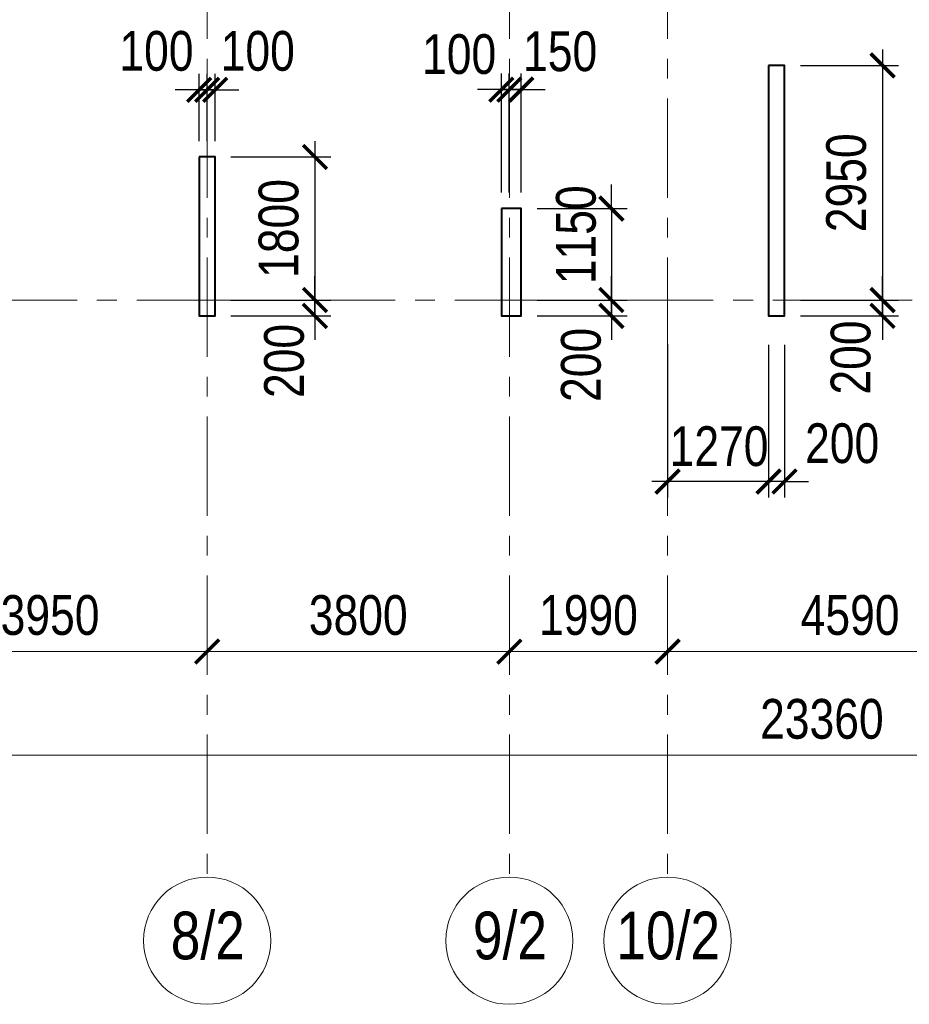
# Model space of a CAD drawing. Extents: x -8631841 to -8525813, y 4017860 to 4564755.
# Tile 20 of 112: x -8578889 to -8567702, y 4121931 to 4134314. Entities that reach past the tile are written whole.
import ezdxf
from ezdxf.enums import TextEntityAlignment as Align

# ---------------------------------------------------------------- set-up
doc = ezdxf.new("R2010")
doc.units = 0
doc.header["$LTSCALE"] = 1000
doc.header["$MEASUREMENT"] = 0
doc.linetypes.add('CENTER', pattern=[2, 1.25, -0.25, 0.25, -0.25])
for name, color, linetype, lineweight in [('СК-043-С-ПИЛОНЫ', 5, 'Continuous', 40), ('СК-100-О(си)', 7, 'CENTER', 15), ('СК-100-О(си)_имя', 7, 'CENTER', 15), ('СК-110-О-РАЗМЕРЫ', 7, 'Continuous', 15), ('СК-300-Р(азмеры)', 7, 'Continuous', 20), ('СК-343-Р-КОЛОННЫ', 7, 'Continuous', 13)]:
    doc.layers.add(name, color=color, linetype=linetype, lineweight=lineweight)
doc.styles.add('RUSS', font='arial.ttf', dxfattribs={"width": 0.8})
doc.dimstyles.new('100-200', dxfattribs={"dimscale": 0, "dimtxt": 500, "dimasz": 300, "dimexe": 200, "dimexo": 200, "dimgap": 200, "dimtad": 1, "dimdec": 0, "dimzin": 0, "dimdsep": 46, "dimtxsty": 'RUSS', "dimblk": 'ARCHTICK', "dimcen": 0.096, "dimdle": 200, "dimclrd": 7, "dimclre": 7, "dimclrt": 256, "dimadec": 0, "dimazin": 0, "dimtfac": 1, "dimtdec": 0, "dimtmove": 2, "dimatfit": 3, "dimldrblk": 'OBLIQUE', "dimfxl": 1, "dimtolj": 1, "dimtzin": 0, "dimarcsym": 0})

# ---------------------------------------------------------------- blocks, each defined once
blk = doc.blocks.new('_ArchTick')
at = {"color": 0, "linetype": 'ByBlock', "const_width": 0.15}
blk.add_lwpolyline([(-0.5, -0.5), (0.5, 0.5)], dxfattribs=at)
blk = doc.blocks.new('*D141')
at = {"layer": 'Defpoints', "color": 0, "transparency": 16777216}
for p in [(-21750, -3370), (-17800, -3370), (-17800, -4421)]:
    blk.add_point(p, dxfattribs=at)
at = {"layer": 'СК-110-О-РАЗМЕРЫ', "color": 7, "lineweight": -2, "transparency": 16777216}
for p, q in [((-21750, -3570), (-21750, -4621)), ((-17800, -3570), (-17800, -4621)), ((-21950, -4421), (-17600, -4421))]:
    blk.add_line(p, q, dxfattribs=at)
at = {"layer": 'СК-110-О-РАЗМЕРЫ', "color": 7, "lineweight": -2, "transparency": 16777216, "xscale": 300, "yscale": 300, "zscale": 300, "rotation": 180}
blk.add_blockref('_ArchTick', (-21750, -4421), dxfattribs=at)
at = {"layer": 'СК-110-О-РАЗМЕРЫ', "color": 7, "lineweight": -2, "transparency": 16777216, "xscale": 300, "yscale": 300, "zscale": 300}
blk.add_blockref('_ArchTick', (-17800, -4421), dxfattribs=at)
at = {"layer": 'СК-110-О-РАЗМЕРЫ', "transparency": 16777216, "insert": (-19775, -3965), "char_height": 500, "attachment_point": 5, "style": 'RUSS'}
blk.add_mtext('\\A1;3950', dxfattribs=at)
blk = doc.blocks.new('_Oblique')
at = {"color": 0, "linetype": 'ByBlock', "lineweight": -2}
blk.add_line((-0.5, -0.5), (0.5, 0.5), dxfattribs=at)
blk = doc.blocks.new('*D142')
at = {"layer": 'Defpoints', "color": 0, "transparency": 16777216}
for p in [(-17800, -3370), (-14000, -3370), (-17800, -4421)]:
    blk.add_point(p, dxfattribs=at)
at = {"layer": 'СК-110-О-РАЗМЕРЫ', "color": 7, "lineweight": -2, "transparency": 16777216}
for p, q in [((-17800, -3570), (-17800, -4621)), ((-14000, -3570), (-14000, -4621)), ((-13800, -4421), (-18000, -4421))]:
    blk.add_line(p, q, dxfattribs=at)
at = {"layer": 'СК-110-О-РАЗМЕРЫ', "color": 7, "lineweight": -2, "transparency": 16777216, "xscale": 300, "yscale": 300, "zscale": 300, "rotation": 180}
blk.add_blockref('_ArchTick', (-17800, -4421), dxfattribs=at)
at = {"layer": 'СК-110-О-РАЗМЕРЫ', "color": 7, "lineweight": -2, "transparency": 16777216, "xscale": 300, "yscale": 300, "zscale": 300}
blk.add_blockref('_ArchTick', (-14000, -4421), dxfattribs=at)
at = {"layer": 'СК-110-О-РАЗМЕРЫ', "transparency": 16777216, "insert": (-15900, -3965), "char_height": 500, "attachment_point": 5, "style": 'RUSS'}
blk.add_mtext('\\A1;3800', dxfattribs=at)
blk = doc.blocks.new('*D143')
at = {"layer": 'Defpoints', "color": 0, "transparency": 16777216}
for p in [(-14000, -3370), (-12010, -3370), (-12010, -4421)]:
    blk.add_point(p, dxfattribs=at)
at = {"layer": 'СК-110-О-РАЗМЕРЫ', "color": 7, "lineweight": -2, "transparency": 16777216}
for p, q in [((-14000, -3570), (-14000, -4621)), ((-12010, -3570), (-12010, -4621)), ((-14200, -4421), (-11810, -4421))]:
    blk.add_line(p, q, dxfattribs=at)
at = {"layer": 'СК-110-О-РАЗМЕРЫ', "color": 7, "lineweight": -2, "transparency": 16777216, "xscale": 300, "yscale": 300, "zscale": 300, "rotation": 180}
blk.add_blockref('_ArchTick', (-14000, -4421), dxfattribs=at)
at = {"layer": 'СК-110-О-РАЗМЕРЫ', "color": 7, "lineweight": -2, "transparency": 16777216, "xscale": 300, "yscale": 300, "zscale": 300}
blk.add_blockref('_ArchTick', (-12010, -4421), dxfattribs=at)
at = {"layer": 'СК-110-О-РАЗМЕРЫ', "transparency": 16777216, "insert": (-13005, -3965), "char_height": 500, "attachment_point": 5, "style": 'RUSS'}
blk.add_mtext('\\A1;1990', dxfattribs=at)
blk = doc.blocks.new('*D144')
at = {"layer": 'Defpoints', "color": 0, "transparency": 16777216}
for p in [(-12010, -3370), (-7420, -3370), (-12010, -4421)]:
    blk.add_point(p, dxfattribs=at)
at = {"layer": 'СК-110-О-РАЗМЕРЫ', "color": 7, "lineweight": -2, "transparency": 16777216}
for p, q in [((-12010, -3570), (-12010, -4621)), ((-7420, -3570), (-7420, -4621)), ((-7220, -4421), (-12210, -4421))]:
    blk.add_line(p, q, dxfattribs=at)
at = {"layer": 'СК-110-О-РАЗМЕРЫ', "color": 7, "lineweight": -2, "transparency": 16777216, "xscale": 300, "yscale": 300, "zscale": 300, "rotation": 180}
blk.add_blockref('_ArchTick', (-12010, -4421), dxfattribs=at)
at = {"layer": 'СК-110-О-РАЗМЕРЫ', "color": 7, "lineweight": -2, "transparency": 16777216, "xscale": 300, "yscale": 300, "zscale": 300}
blk.add_blockref('_ArchTick', (-7420, -4421), dxfattribs=at)
at = {"layer": 'СК-110-О-РАЗМЕРЫ', "transparency": 16777216, "insert": (-9715, -3965), "char_height": 500, "attachment_point": 5, "style": 'RUSS'}
blk.add_mtext('\\A1;4590', dxfattribs=at)
blk = doc.blocks.new('*D152')
at = {"layer": 'Defpoints', "color": 0, "transparency": 16777216}
for p in [(-21750, -3521), (1610, -3521), (-21750, -5726)]:
    blk.add_point(p, dxfattribs=at)
at = {"layer": 'СК-110-О-РАЗМЕРЫ', "color": 7, "lineweight": -2, "transparency": 16777216}
for p, q in [((-21750, -3721), (-21750, -5926)), ((1610, -3721), (1610, -5926)), ((1810, -5726), (-21950, -5726))]:
    blk.add_line(p, q, dxfattribs=at)
at = {"layer": 'СК-110-О-РАЗМЕРЫ', "color": 7, "lineweight": -2, "transparency": 16777216, "xscale": 300, "yscale": 300, "zscale": 300, "rotation": 180}
blk.add_blockref('_ArchTick', (-21750, -5726), dxfattribs=at)
at = {"layer": 'СК-110-О-РАЗМЕРЫ', "color": 7, "lineweight": -2, "transparency": 16777216, "xscale": 300, "yscale": 300, "zscale": 300}
blk.add_blockref('_ArchTick', (1610, -5726), dxfattribs=at)
at = {"layer": 'СК-110-О-РАЗМЕРЫ', "transparency": 16777216, "insert": (-10070, -5271), "char_height": 500, "attachment_point": 5, "style": 'RUSS'}
blk.add_mtext('\\A1;23360', dxfattribs=at)
blk = doc.blocks.new('*D1002')
at = {"layer": 'Defpoints', "color": 0, "transparency": 16777216}
for p in [(-8576432, 4132588), (-8576432, 4130788), (-8575176, 4130788)]:
    blk.add_point(p, dxfattribs=at)
at = {"layer": 'СК-343-Р-КОЛОННЫ', "color": 7, "lineweight": -2, "transparency": 16777216}
for p, q in [((-8575176, 4132788), (-8575176, 4130588)), ((-8576232, 4132588), (-8574976, 4132588)), ((-8576232, 4130788), (-8574976, 4130788))]:
    blk.add_line(p, q, dxfattribs=at)
at = {"layer": 'СК-343-Р-КОЛОННЫ', "color": 7, "lineweight": -2, "transparency": 16777216, "xscale": 300, "yscale": 300, "zscale": 300}
for p, rotation in [((-8575176, 4132588), 90), ((-8575176, 4130788), 270)]:
    blk.add_blockref('_ArchTick', p, dxfattribs=dict(at, rotation=rotation))
at = {"layer": 'СК-343-Р-КОЛОННЫ', "transparency": 16777216, "insert": (-8575631, 4131688), "char_height": 500, "attachment_point": 5, "rotation": 90, "style": 'RUSS'}
blk.add_mtext('\\A1;1800', dxfattribs=at)
blk = doc.blocks.new('*D1003')
at = {"layer": 'Defpoints', "color": 0, "transparency": 16777216}
for p in [(-8576432, 4130788), (-8575176, 4130788), (-8576432, 4130589)]:
    blk.add_point(p, dxfattribs=at)
at = {"layer": 'СК-343-Р-КОЛОННЫ', "color": 7, "lineweight": -2, "transparency": 16777216}
for p, q in [((-8575176, 4130788), (-8575176, 4131088)), ((-8576232, 4130788), (-8574976, 4130788)), ((-8575176, 4130589), (-8575176, 4130788)), ((-8576232, 4130589), (-8574976, 4130589)), ((-8575176, 4130589), (-8575176, 4130289))]:
    blk.add_line(p, q, dxfattribs=at)
at = {"layer": 'СК-343-Р-КОЛОННЫ', "color": 7, "lineweight": -2, "transparency": 16777216, "xscale": 300, "yscale": 300, "zscale": 300}
for p, rotation in [((-8575176, 4130788), 270), ((-8575176, 4130589), 90)]:
    blk.add_blockref('_ArchTick', p, dxfattribs=dict(at, rotation=rotation))
at = {"layer": 'СК-343-Р-КОЛОННЫ', "transparency": 16777216, "insert": (-8575562, 4130022), "char_height": 500, "attachment_point": 5, "rotation": 90, "style": 'RUSS'}
blk.add_mtext('\\A1;200', dxfattribs=at)
blk = doc.blocks.new('*D1004')
at = {"layer": 'Defpoints', "color": 0, "transparency": 16777216}
for p in [(-8576532, 4133432), (-8576632, 4132588), (-8576532, 4132588)]:
    blk.add_point(p, dxfattribs=at)
at = {"layer": 'СК-343-Р-КОЛОННЫ', "color": 7, "lineweight": -2, "transparency": 16777216}
for p, q in [((-8576632, 4132788), (-8576632, 4133632)), ((-8576532, 4132788), (-8576532, 4133632)), ((-8576632, 4133432), (-8576932, 4133432)), ((-8576632, 4133432), (-8576532, 4133432)), ((-8576532, 4133432), (-8576232, 4133432))]:
    blk.add_line(p, q, dxfattribs=at)
at = {"layer": 'СК-343-Р-КОЛОННЫ', "color": 7, "lineweight": -2, "transparency": 16777216, "xscale": 300, "yscale": 300, "zscale": 300}
blk.add_blockref('_ArchTick', (-8576632, 4133432), dxfattribs=at)
at = {"layer": 'СК-343-Р-КОЛОННЫ', "color": 7, "lineweight": -2, "transparency": 16777216, "xscale": 300, "yscale": 300, "zscale": 300, "rotation": 180}
blk.add_blockref('_ArchTick', (-8576532, 4133432), dxfattribs=at)
at = {"layer": 'СК-343-Р-КОЛОННЫ', "transparency": 16777216, "insert": (-8577169, 4133918), "char_height": 500, "attachment_point": 5, "style": 'RUSS'}
blk.add_mtext('\\A1;100', dxfattribs=at)
blk = doc.blocks.new('*D1005')
at = {"layer": 'Defpoints', "color": 0, "transparency": 16777216}
for p in [(-8576532, 4133432), (-8576532, 4132588), (-8576432, 4132588)]:
    blk.add_point(p, dxfattribs=at)
at = {"layer": 'СК-343-Р-КОЛОННЫ', "color": 7, "lineweight": -2, "transparency": 16777216}
for p, q in [((-8576532, 4132788), (-8576532, 4133632)), ((-8576432, 4132788), (-8576432, 4133632)), ((-8576532, 4133432), (-8576832, 4133432)), ((-8576432, 4133432), (-8576532, 4133432)), ((-8576432, 4133432), (-8576132, 4133432))]:
    blk.add_line(p, q, dxfattribs=at)
at = {"layer": 'СК-343-Р-КОЛОННЫ', "color": 7, "lineweight": -2, "transparency": 16777216, "xscale": 300, "yscale": 300, "zscale": 300}
blk.add_blockref('_ArchTick', (-8576532, 4133432), dxfattribs=at)
at = {"layer": 'СК-343-Р-КОЛОННЫ', "color": 7, "lineweight": -2, "transparency": 16777216, "xscale": 300, "yscale": 300, "zscale": 300, "rotation": 180}
blk.add_blockref('_ArchTick', (-8576432, 4133432), dxfattribs=at)
at = {"layer": 'СК-343-Р-КОЛОННЫ', "transparency": 16777216, "insert": (-8575895, 4133918), "char_height": 500, "attachment_point": 5, "style": 'RUSS'}
blk.add_mtext('\\A1;100', dxfattribs=at)
blk = doc.blocks.new('*D1006')
at = {"layer": 'Defpoints', "color": 0, "transparency": 16777216}
for p in [(-8569272, 4133739), (-8568600, 4130788), (-8568039, 4130788)]:
    blk.add_point(p, dxfattribs=at)
at = {"layer": 'СК-343-Р-КОЛОННЫ', "color": 7, "lineweight": -2, "transparency": 16777216}
for p, q in [((-8568039, 4133939), (-8568039, 4130588)), ((-8569072, 4133739), (-8567839, 4133739)), ((-8568400, 4130788), (-8567839, 4130788))]:
    blk.add_line(p, q, dxfattribs=at)
at = {"layer": 'СК-343-Р-КОЛОННЫ', "color": 7, "lineweight": -2, "transparency": 16777216, "xscale": 300, "yscale": 300, "zscale": 300}
for p, rotation in [((-8568039, 4133739), 90), ((-8568039, 4130788), 270)]:
    blk.add_blockref('_ArchTick', p, dxfattribs=dict(at, rotation=rotation))
at = {"layer": 'СК-343-Р-КОЛОННЫ', "transparency": 16777216, "insert": (-8568494, 4132263), "char_height": 500, "attachment_point": 5, "rotation": 90, "style": 'RUSS'}
blk.add_mtext('\\A1;2950', dxfattribs=at)
blk = doc.blocks.new('*D1020')
at = {"layer": 'Defpoints', "color": 0, "transparency": 16777216}
for p in [(-8572582, 4131939), (-8572582, 4130788), (-8571449, 4130788)]:
    blk.add_point(p, dxfattribs=at)
at = {"layer": 'СК-343-Р-КОЛОННЫ', "color": 7, "lineweight": -2, "transparency": 16777216}
for p, q in [((-8571449, 4131939), (-8571449, 4132239)), ((-8572382, 4131939), (-8571249, 4131939)), ((-8571449, 4131939), (-8571449, 4130788)), ((-8572382, 4130788), (-8571249, 4130788)), ((-8571449, 4130788), (-8571449, 4130488))]:
    blk.add_line(p, q, dxfattribs=at)
at = {"layer": 'СК-343-Р-КОЛОННЫ', "color": 7, "lineweight": -2, "transparency": 16777216, "xscale": 300, "yscale": 300, "zscale": 300}
for p, rotation in [((-8571449, 4131939), 270), ((-8571449, 4130788), 90)]:
    blk.add_blockref('_ArchTick', p, dxfattribs=dict(at, rotation=rotation))
at = {"layer": 'СК-343-Р-КОЛОННЫ', "transparency": 16777216, "insert": (-8571892, 4131609), "char_height": 500, "attachment_point": 5, "rotation": 90, "style": 'RUSS'}
blk.add_mtext('\\A1;1150', dxfattribs=at)
blk = doc.blocks.new('*D1021')
at = {"layer": 'Defpoints', "color": 0, "transparency": 16777216}
for p in [(-8572582, 4130788), (-8571449, 4130788), (-8572582, 4130589)]:
    blk.add_point(p, dxfattribs=at)
at = {"layer": 'СК-343-Р-КОЛОННЫ', "color": 7, "lineweight": -2, "transparency": 16777216}
for p, q in [((-8571449, 4130788), (-8571449, 4131088)), ((-8572382, 4130788), (-8571249, 4130788)), ((-8571449, 4130589), (-8571449, 4130788)), ((-8572382, 4130589), (-8571249, 4130589)), ((-8571449, 4130589), (-8571449, 4130289))]:
    blk.add_line(p, q, dxfattribs=at)
at = {"layer": 'СК-343-Р-КОЛОННЫ', "color": 7, "lineweight": -2, "transparency": 16777216, "xscale": 300, "yscale": 300, "zscale": 300}
for p, rotation in [((-8571449, 4130788), 270), ((-8571449, 4130589), 90)]:
    blk.add_blockref('_ArchTick', p, dxfattribs=dict(at, rotation=rotation))
at = {"layer": 'СК-343-Р-КОЛОННЫ', "transparency": 16777216, "insert": (-8571829, 4129972), "char_height": 500, "attachment_point": 5, "rotation": 90, "style": 'RUSS'}
blk.add_mtext('\\A1;200', dxfattribs=at)
blk = doc.blocks.new('*D1022')
at = {"layer": 'Defpoints', "color": 0, "transparency": 16777216}
for p in [(-8569472, 4130424), (-8569272, 4130424), (-8569472, 4128505)]:
    blk.add_point(p, dxfattribs=at)
at = {"layer": 'СК-343-Р-КОЛОННЫ', "color": 7, "lineweight": -2, "transparency": 16777216}
for p, q in [((-8569472, 4130224), (-8569472, 4128305)), ((-8569272, 4130224), (-8569272, 4128305)), ((-8569472, 4128505), (-8569772, 4128505)), ((-8569272, 4128505), (-8569472, 4128505)), ((-8569272, 4128505), (-8568972, 4128505))]:
    blk.add_line(p, q, dxfattribs=at)
at = {"layer": 'СК-343-Р-КОЛОННЫ', "color": 7, "lineweight": -2, "transparency": 16777216, "xscale": 300, "yscale": 300, "zscale": 300}
blk.add_blockref('_ArchTick', (-8569472, 4128505), dxfattribs=at)
at = {"layer": 'СК-343-Р-КОЛОННЫ', "color": 7, "lineweight": -2, "transparency": 16777216, "xscale": 300, "yscale": 300, "zscale": 300, "rotation": 180}
blk.add_blockref('_ArchTick', (-8569272, 4128505), dxfattribs=at)
at = {"layer": 'СК-343-Р-КОЛОННЫ', "transparency": 16777216, "insert": (-8568547, 4128984), "char_height": 500, "attachment_point": 5, "style": 'RUSS'}
blk.add_mtext('\\A1;200', dxfattribs=at)
blk = doc.blocks.new('*D1023')
at = {"layer": 'Defpoints', "color": 0, "transparency": 16777216}
for p in [(-8570742, 4130431), (-8569472, 4130424), (-8570742, 4128505)]:
    blk.add_point(p, dxfattribs=at)
at = {"layer": 'СК-343-Р-КОЛОННЫ', "color": 7, "lineweight": -2, "transparency": 16777216}
for p, q in [((-8570742, 4130231), (-8570742, 4128305)), ((-8569472, 4130224), (-8569472, 4128305)), ((-8569272, 4128505), (-8570942, 4128505))]:
    blk.add_line(p, q, dxfattribs=at)
at = {"layer": 'СК-343-Р-КОЛОННЫ', "color": 7, "lineweight": -2, "transparency": 16777216, "xscale": 300, "yscale": 300, "zscale": 300, "rotation": 180}
blk.add_blockref('_ArchTick', (-8570742, 4128505), dxfattribs=at)
at = {"layer": 'СК-343-Р-КОЛОННЫ', "color": 7, "lineweight": -2, "transparency": 16777216, "xscale": 300, "yscale": 300, "zscale": 300}
blk.add_blockref('_ArchTick', (-8569472, 4128505), dxfattribs=at)
at = {"layer": 'СК-343-Р-КОЛОННЫ', "transparency": 16777216, "insert": (-8570095, 4128947), "char_height": 500, "attachment_point": 5, "style": 'RUSS'}
blk.add_mtext('\\A1;1270', dxfattribs=at)
blk = doc.blocks.new('*D1024')
at = {"layer": 'Defpoints', "color": 0, "transparency": 16777216}
for p in [(-8572732, 4133435), (-8572832, 4131939), (-8572732, 4131939)]:
    blk.add_point(p, dxfattribs=at)
at = {"layer": 'СК-343-Р-КОЛОННЫ', "color": 7, "lineweight": -2, "transparency": 16777216}
for p, q in [((-8572832, 4132139), (-8572832, 4133635)), ((-8572732, 4132139), (-8572732, 4133635)), ((-8572832, 4133435), (-8573132, 4133435)), ((-8572832, 4133435), (-8572732, 4133435)), ((-8572732, 4133435), (-8572432, 4133435))]:
    blk.add_line(p, q, dxfattribs=at)
at = {"layer": 'СК-343-Р-КОЛОННЫ', "color": 7, "lineweight": -2, "transparency": 16777216, "xscale": 300, "yscale": 300, "zscale": 300}
blk.add_blockref('_ArchTick', (-8572832, 4133435), dxfattribs=at)
at = {"layer": 'СК-343-Р-КОЛОННЫ', "color": 7, "lineweight": -2, "transparency": 16777216, "xscale": 300, "yscale": 300, "zscale": 300, "rotation": 180}
blk.add_blockref('_ArchTick', (-8572732, 4133435), dxfattribs=at)
at = {"layer": 'СК-343-Р-КОЛОННЫ', "transparency": 16777216, "insert": (-8573363, 4133878), "char_height": 500, "attachment_point": 5, "style": 'RUSS'}
blk.add_mtext('\\A1;100', dxfattribs=at)
blk = doc.blocks.new('*D1025')
at = {"layer": 'Defpoints', "color": 0, "transparency": 16777216}
for p in [(-8572732, 4133435), (-8572732, 4131939), (-8572582, 4131939)]:
    blk.add_point(p, dxfattribs=at)
at = {"layer": 'СК-343-Р-КОЛОННЫ', "color": 7, "lineweight": -2, "transparency": 16777216}
for p, q in [((-8572732, 4132139), (-8572732, 4133635)), ((-8572582, 4132139), (-8572582, 4133635)), ((-8572732, 4133435), (-8573032, 4133435)), ((-8572582, 4133435), (-8572732, 4133435)), ((-8572582, 4133435), (-8572282, 4133435))]:
    blk.add_line(p, q, dxfattribs=at)
at = {"layer": 'СК-343-Р-КОЛОННЫ', "color": 7, "lineweight": -2, "transparency": 16777216, "xscale": 300, "yscale": 300, "zscale": 300}
blk.add_blockref('_ArchTick', (-8572732, 4133435), dxfattribs=at)
at = {"layer": 'СК-343-Р-КОЛОННЫ', "color": 7, "lineweight": -2, "transparency": 16777216, "xscale": 300, "yscale": 300, "zscale": 300, "rotation": 180}
blk.add_blockref('_ArchTick', (-8572582, 4133435), dxfattribs=at)
at = {"layer": 'СК-343-Р-КОЛОННЫ', "transparency": 16777216, "insert": (-8572093, 4133913), "char_height": 500, "attachment_point": 5, "style": 'RUSS'}
blk.add_mtext('\\A1;150', dxfattribs=at)
blk = doc.blocks.new('20')
at = {"layer": 'СК-043-С-ПИЛОНЫ'}
for points in [[(33180, 2950), (33180, -200), (33380, -200), (33380, 2950), (33180, 2950)], [(26020, 1800), (26020, -200), (26220, -200), (26220, 1800), (26020, 1800)], [(29820, 1150), (29820, -200), (30070, -200), (30070, 1150), (29820, 1150)]]:
    blk.add_lwpolyline(points, dxfattribs=at)
blk = doc.blocks.new('*D1185')
at = {"layer": 'Defpoints', "color": 0, "transparency": 16777216}
for p in [(-8569272, 4130788), (-8568039, 4130788), (-8569272, 4130589)]:
    blk.add_point(p, dxfattribs=at)
at = {"layer": 'СК-343-Р-КОЛОННЫ', "color": 7, "lineweight": -2, "transparency": 16777216}
for p, q in [((-8568039, 4130788), (-8568039, 4131088)), ((-8569072, 4130788), (-8567839, 4130788)), ((-8568039, 4130589), (-8568039, 4130788)), ((-8569072, 4130589), (-8567839, 4130589)), ((-8568039, 4130589), (-8568039, 4130289))]:
    blk.add_line(p, q, dxfattribs=at)
at = {"layer": 'СК-343-Р-КОЛОННЫ', "color": 7, "lineweight": -2, "transparency": 16777216, "xscale": 300, "yscale": 300, "zscale": 300}
for p, rotation in [((-8568039, 4130788), 270), ((-8568039, 4130589), 90)]:
    blk.add_blockref('_ArchTick', p, dxfattribs=dict(at, rotation=rotation))
at = {"layer": 'СК-343-Р-КОЛОННЫ', "transparency": 16777216, "insert": (-8568438, 4130065), "char_height": 500, "attachment_point": 5, "rotation": 90, "style": 'RUSS'}
blk.add_mtext('\\A1;200', dxfattribs=at)
blk = doc.blocks.new('оси')
at = {"layer": 'СК-100-О(си)'}
for p, q in [((-17800, 18534.9), (-17800, -7257.5)), ((-14000, 18534.9), (-14000, -7257.5)), ((-12010, 18534.9), (-12010, -7257.5)), ((-46685.3, 0), (6554.2, 0))]:
    blk.add_line(p, q, dxfattribs=at)
at = {"layer": 'СК-100-О(си)', "linetype": 'Continuous'}
for centre in [(-17800, -8057.5), (-14000, -8057.5), (-12010, -8057.5)]:
    blk.add_circle(centre, 800, dxfattribs=at)
at = {"layer": 'СК-100-О(си)_имя', "style": 'RUSS', "width": 0.8}
for s, p in [('8/2', (-17792.2, -7991.8)), ('9/2', (-13992.2, -7991.8)), ('10/2', (-12002.2, -7991.8))]:
    blk.add_text(s, height=600, dxfattribs=at).set_placement(p, align=Align.MIDDLE_CENTER)
at = {"layer": 'СК-110-О-РАЗМЕРЫ'}
for base, p1, p2, picture, middle in [((-17800, -4420.6), (-21750, -3369.7), (-17800, -3369.7), '*D141', (-19775, -3965.1)), ((-12010, -4420.6), (-14000, -3369.7), (-12010, -3369.7), '*D143', (-13005, -3965.3))]:
    dim = blk.add_linear_dim(base=base, p1=p1, p2=p2, dimstyle='100-200', override={"dimscale": 1}, dxfattribs=at)
    dim.commit()
    dim.dimension.update_dxf_attribs({"geometry": picture, "text_midpoint": middle})
for base, p1, p2, picture, middle in [((-17800, -4420.6), (-14000, -3369.7), (-17800, -3369.7), '*D142', (-15900, -3965.1)), ((-12010, -4420.6), (-7420, -3369.7), (-12010, -3369.7), '*D144', (-9715, -3965.3)), ((-21750, -5726.1), (1610, -3520.6), (-21750, -3520.6), '*D152', (-10070, -5270.7))]:
    dim = blk.add_linear_dim(base=base, p1=p1, p2=p2, angle=180, dimstyle='100-200', override={"dimscale": 1}, dxfattribs=at)
    dim.commit()
    dim.dimension.update_dxf_attribs({"geometry": picture, "text_midpoint": middle})
blk = doc.blocks.new('A$C858fb3ef')
at = {"layer": 'СК-300-Р(азмеры)'}
blk.add_blockref('оси', (0, 0), dxfattribs=at)
blk = doc.blocks.new('A$C573b34c5')
blk.add_blockref('A$C858fb3ef', (0, 0))

msp = doc.modelspace()

# ---------------------------------------------------------------- block references
at = {"layer": 'СК-300-Р(азмеры)'}
msp.add_blockref('A$C573b34c5', (-8558731.8, 4130788.4), dxfattribs=at)
at = {"layer": 'СК-343-Р-КОЛОННЫ'}
msp.add_blockref('20', (-8602652.1, 4130788.4), dxfattribs=at)

# ---------------------------------------------------------------- dimensions: what is measured, and where the dimension line sits
for base, p1, p2, picture, middle in [((-8576531.8, 4133431.8), (-8576632, 4132588.4), (-8576531.8, 4132588.4), '*D1004', (-8577168.8, 4133918)), ((-8572731.8, 4133435), (-8572582, 4131938.7), (-8572731.8, 4131938.7), '*D1025', (-8572093.2, 4133913.3)), ((-8572731.8, 4133435), (-8572832, 4131938.7), (-8572731.8, 4131938.7), '*D1024', (-8573363.1, 4133878.3)), ((-8570741.8, 4128504.9), (-8569471.9, 4130424.3), (-8570741.8, 4130430.6), '*D1023', (-8570095, 4128947.4)), ((-8569471.9, 4128504.9), (-8569271.9, 4130424.3), (-8569471.9, 4130424.3), '*D1022', (-8568546.7, 4128984.3))]:
    dim = msp.add_linear_dim(base=base, p1=p1, p2=p2, dimstyle='100-200', override={"dimscale": 1}, dxfattribs=at)
    dim.commit()
    dim.dimension.update_dxf_attribs({"geometry": picture, "text_midpoint": middle, "dimtype": 160})
for base, p1, p2, angle, picture, middle in [((-8576531.8, 4133431.8), (-8576431.7, 4132588.4), (-8576531.8, 4132588.4), 180, '*D1005', (-8575894.9, 4133918)), ((-8571449.3, 4130788.4), (-8572582, 4131938.7), (-8572582, 4130788.4), 90, '*D1020', (-8571891.8, 4131608.9)), ((-8575176, 4130788.4), (-8576431.9, 4130588.6), (-8576431.9, 4130788.4), 90, '*D1003', (-8575561.7, 4130021.6)), ((-8571449.3, 4130788.4), (-8572582, 4130588.7), (-8572582, 4130788.4), 90, '*D1021', (-8571828.6, 4129971.8)), ((-8568038.9, 4130788.4), (-8569271.9, 4130588.7), (-8569271.9, 4130788.4), 90, '*D1185', (-8568438, 4130065.3))]:
    dim = msp.add_linear_dim(base=base, p1=p1, p2=p2, angle=angle, dimstyle='100-200', override={"dimscale": 1}, dxfattribs=at)
    dim.commit()
    dim.dimension.update_dxf_attribs({"geometry": picture, "text_midpoint": middle, "dimtype": 160})
for base, p1, p2, picture, middle in [((-8568038.9, 4130788.4), (-8569272, 4133738.6), (-8568599.7, 4130788.4), '*D1006', (-8568494.2, 4132263.5)), ((-8575176, 4130788.4), (-8576432, 4132588.4), (-8576431.9, 4130788.4), '*D1002', (-8575631.3, 4131688.4))]:
    dim = msp.add_linear_dim(base=base, p1=p1, p2=p2, angle=90, dimstyle='100-200', override={"dimscale": 1}, dxfattribs=at)
    dim.commit()
    dim.dimension.update_dxf_attribs({"geometry": picture, "text_midpoint": middle})

doc.saveas('drawing.dxf')
